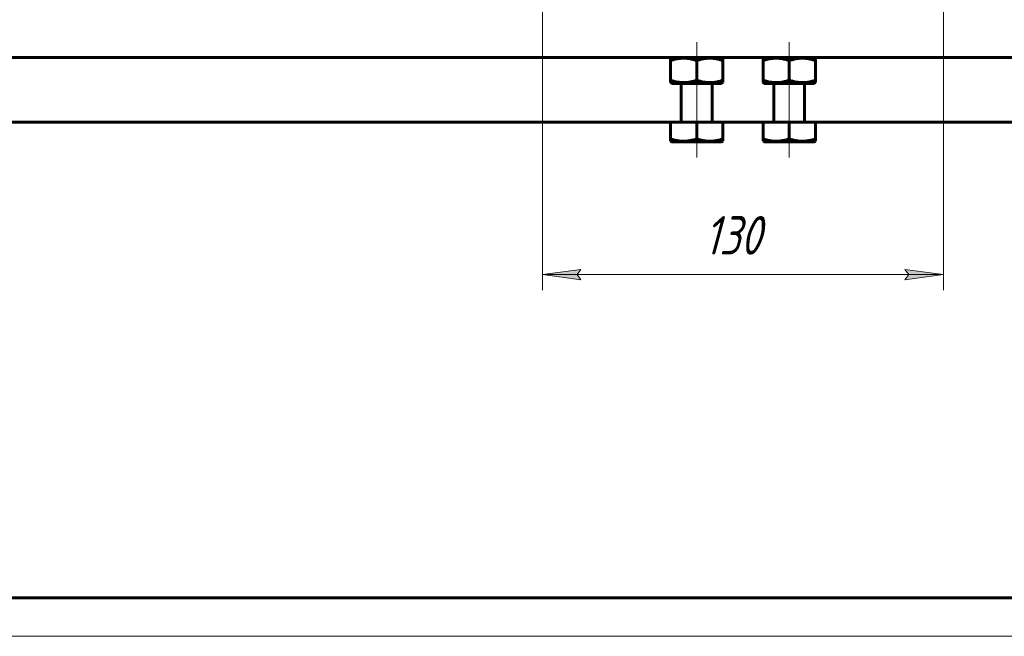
# Model space of a CAD drawing. Header units: millimetres. Extents: x 0 to 841, y 0 to 594.
# Tile 2 of 27: x 128 to 255, y 0 to 80. Entities that reach past the tile are written whole.
import ezdxf

# ---------------------------------------------------------------- set-up
doc = ezdxf.new("R2010")
doc.units = ezdxf.units.MM
for name, pattern in [('K5LT_AXLED', [12, 7.5, -1.5, 1.5, -1.5]), ('K5LT_BASIC', [0]), ('K5LT_THIN', [0])]:
    doc.linetypes.add(name, pattern=pattern)
doc.layers.add('Системный слой', color=7, linetype='Continuous')
doc.layers.add('Системный слой (1)', color=7, linetype='Continuous', true_color=0x6c6c6c)
doc.styles.add('KDIMTEXTSTYLE', font='txt', dxfattribs={"width": 0.96, "oblique": 15, "height": 5})
doc.styles.add('KTEXTSTYLE', font='txt', dxfattribs={"width": 0.96, "height": 5})
doc.dimstyles.new('KDIMSTYLE (0.40)', dxfattribs={"dimtxt": 5, "dimasz": 1, "dimexe": 2, "dimexo": 0, "dimgap": 1, "dimtad": 1, "dimlfac": 2.5, "dimtxsty": 'KDIMTEXTSTYLE', "dimsah": 1, "dimcen": 0, "dimdle": 1, "dimadec": 0, "dimazin": 0, "dimtfac": 0.667, "dimtmove": 0, "dimatfit": 3, "dimfxl": 1, "dimtvp": 1, "dimtolj": 1, "dimtzin": 0, "dimarcsym": 0})

# ---------------------------------------------------------------- blocks, each defined once
blk = doc.blocks.new('U41')
at = {"layer": 'Системный слой (1)', "color": 150, "linetype": 'K5LT_BASIC', "lineweight": 60, "true_color": 0x0080ff}
for p, q in [((224.21, 64.08), (227.44, 64.08)), ((227.44, 64.08), (230.67, 64.08))]:
    blk.add_line(p, q, dxfattribs=at)
blk = doc.blocks.new('U42')
at = {"layer": 'Системный слой (1)', "color": 150, "linetype": 'K5LT_BASIC', "lineweight": 60, "true_color": 0x0080ff}
for p, q in [((212.21, 71.68), (215.44, 71.68)), ((215.44, 71.68), (218.67, 71.68))]:
    blk.add_line(p, q, dxfattribs=at)
blk = doc.blocks.new('U43')
at = {"layer": 'Системный слой (1)', "color": 150, "linetype": 'K5LT_BASIC', "lineweight": 60, "true_color": 0x0080ff}
for p, q in [((224.21, 71.68), (227.44, 71.68)), ((227.44, 71.68), (230.67, 71.68))]:
    blk.add_line(p, q, dxfattribs=at)
blk = doc.blocks.new('U44')
at = {"layer": 'Системный слой (1)', "color": 150, "linetype": 'K5LT_BASIC', "lineweight": 60, "true_color": 0x0080ff}
for p, q in [((212.21, 64.08), (215.44, 64.08)), ((215.44, 64.08), (218.67, 64.08))]:
    blk.add_line(p, q, dxfattribs=at)
blk = doc.blocks.new('U45')
at = {"layer": 'Системный слой (1)', "color": 150, "linetype": 'K5LT_BASIC', "lineweight": 60, "true_color": 0x0080ff}
for p, q in [((212.04, 66.64), (91.88, 66.64)), ((224.04, 66.64), (218.84, 66.64)), ((351, 66.64), (230.84, 66.64))]:
    blk.add_line(p, q, dxfattribs=at)
blk = doc.blocks.new('D9')
at = {"layer": 'Системный слой (1)'}
for points in [[(200.44, 46.23), (199.94, 46.89), (200.44, 47.55), (195.44, 46.89)], [(242.44, 46.23), (247.44, 46.89), (242.44, 47.55), (242.94, 46.89)]]:
    blk.add_hatch(color=7, dxfattribs=at).paths.add_polyline_path(points)
at = {"layer": 'Системный слой (1)', "color": 7, "linetype": 'K5LT_THIN', "lineweight": 18}
for p, q in [((195.44, 119.44), (195.44, 44.89)), ((247.44, 119.44), (247.44, 44.89)), ((195.44, 46.89), (200.44, 47.55)), ((200.44, 47.55), (199.94, 46.89)), ((242.94, 46.89), (242.44, 47.55)), ((242.44, 47.55), (247.44, 46.89)), ((200.44, 46.23), (195.44, 46.89)), ((195.44, 46.89), (247.44, 46.89)), ((199.94, 46.89), (200.44, 46.23)), ((247.44, 46.89), (242.44, 46.23)), ((242.44, 46.23), (242.94, 46.89))]:
    blk.add_line(p, q, dxfattribs=at)
blk.add_wipeout([(216.43, 47.89), (216.43, 55.27), (226.05, 55.27), (226.05, 47.89)]).dxf.layer = 'Системный слой (1)'
at = {"layer": 'Системный слой (1)', "color": 7, "insert": (216.43, 54.48), "char_height": 5, "attachment_point": 1, "style": 'KTEXTSTYLE'}
blk.add_mtext('\\fArial|b0|c204|p34;\\H5.0;\\W1.000;\\Q15;\\fGOST Type AU|b0|i0|c204|p34;\\Q15;\\W0.960;130', dxfattribs=at)
blk = doc.blocks.new('KDIMARROW_01')
at = {"layer": 'Системный слой'}
blk.add_hatch(color=0, dxfattribs=at).paths.add_polyline_path([(0, 0), (-5, 0.66), (-4.5, 0), (-5, -0.66)])
at = {"layer": 'Системный слой', "color": 0, "linetype": 'K5LT_THIN', "lineweight": 18}
for p, q in [((-4.5, 0), (-5, 0.66)), ((-5, 0.66), (0, 0)), ((0, 0), (-5, -0.66)), ((-5, -0.66), (-4.5, 0))]:
    blk.add_line(p, q, dxfattribs=at)
at = {"layer": 'Системный слой (1)', "color": 0, "linetype": 'K5LT_THIN', "lineweight": 18}
blk.add_line((221.44, 125.44), (221.04, 125.44), dxfattribs=at)
blk = doc.blocks.new('U108')
at = {"color": 150, "linetype": 'K5LT_BASIC', "lineweight": 60, "true_color": 0x0080ff}
blk.add_line((836, 5), (20, 5), dxfattribs=at)
at = {"color": 7, "linetype": 'K5LT_THIN', "lineweight": 18}
blk.add_line((841, 0), (0, 0), dxfattribs=at)

msp = doc.modelspace()

# ---------------------------------------------------------------- linework, layer by layer
at = {"layer": 'Системный слой (1)', "color": 30, "linetype": 'K5LT_AXLED', "lineweight": 18, "true_color": 0xff8000}
for p, q in [((215.4397, 77.0387), (215.4397, 72.6369)), ((227.4397, 77.0387), (227.4397, 72.6369)), ((215.4397, 74.0806), (215.4397, 64.6387)), ((227.4397, 74.0806), (227.4397, 64.6387)), ((215.4397, 66.4806), (215.4397, 62.0787)), ((227.4397, 66.4806), (227.4397, 62.0787))]:
    msp.add_line(p, q, dxfattribs=at)
at = {"layer": 'Системный слой (1)', "color": 150, "linetype": 'K5LT_BASIC', "lineweight": 60, "true_color": 0x0080ff}
for p, q in [((350.9997, 75.0387), (91.8797, 75.0387)), ((212.2097, 75.0387), (212.0397, 74.9406)), ((212.0397, 74.6369), (212.0397, 74.9406)), ((212.0397, 74.6369), (212.0397, 72.0806)), ((215.4397, 74.6369), (215.4397, 72.0806)), ((218.6697, 75.0387), (218.8397, 74.9406)), ((218.8397, 74.9406), (218.8397, 74.6369)), ((218.8397, 74.6369), (218.8397, 72.0806)), ((224.2097, 75.0387), (224.0397, 74.9406)), ((224.0397, 74.6369), (224.0397, 74.9406)), ((224.0397, 74.6369), (224.0397, 72.0806)), ((227.4397, 74.6369), (227.4397, 72.0806)), ((230.6697, 75.0387), (230.8397, 74.9406)), ((230.8397, 74.9406), (230.8397, 74.6369)), ((230.8397, 74.6369), (230.8397, 72.0806)), ((212.0397, 71.7769), (212.0397, 72.0806)), ((212.0397, 71.7769), (212.2097, 71.6787)), ((213.4397, 66.7987), (213.4397, 71.6787)), ((217.4397, 66.7987), (217.4397, 71.6787)), ((218.8397, 71.7769), (218.6697, 71.6787)), ((218.8397, 72.0806), (218.8397, 71.7769)), ((224.0397, 71.7769), (224.0397, 72.0806)), ((224.0397, 71.7769), (224.2097, 71.6787)), ((225.4397, 66.7987), (225.4397, 71.6787)), ((229.4397, 66.7987), (229.4397, 71.6787)), ((230.8397, 71.7769), (230.6697, 71.6787)), ((230.8397, 72.0806), (230.8397, 71.7769)), ((212.0397, 66.6387), (212.0397, 64.4806)), ((215.4397, 66.6387), (212.0397, 66.6387)), ((218.8397, 66.6387), (215.4397, 66.6387)), ((215.4397, 66.6387), (215.4397, 64.4806)), ((218.8397, 66.6387), (218.8397, 64.4806)), ((227.4397, 66.6387), (224.0397, 66.6387)), ((224.0397, 66.6387), (224.0397, 64.4806)), ((227.4397, 66.6387), (227.4397, 64.4806)), ((230.8397, 66.6387), (227.4397, 66.6387)), ((230.8397, 66.6387), (230.8397, 64.4806)), ((212.0397, 64.1769), (212.0397, 64.4806)), ((212.0397, 64.1769), (212.2097, 64.0787)), ((218.8397, 64.1769), (218.6697, 64.0787)), ((218.8397, 64.4806), (218.8397, 64.1769)), ((224.0397, 64.1769), (224.0397, 64.4806)), ((224.0397, 64.1769), (224.2097, 64.0787)), ((230.8397, 64.1769), (230.6697, 64.0787)), ((230.8397, 64.4806), (230.8397, 64.1769))]:
    msp.add_line(p, q, dxfattribs=at)
for centre, start, end in [((213.2797, 66.7987), 270, 0), ((217.5997, 66.7987), 180, 270), ((225.2797, 66.7987), 270, 0), ((229.5997, 66.7987), 180, 270)]:
    msp.add_arc(centre, 0.16, start, end, dxfattribs=at)
for points, knots in [([(215.4397, 74.6369), (215.3076, 74.6809), (215.1141, 74.7398), (214.826, 74.8129), (214.5863, 74.8635), (214.3371, 74.9025), (214.1102, 74.9267), (213.9008, 74.9393), (213.6976, 74.9419), (213.5041, 74.9356), (213.288, 74.9196), (213.0476, 74.8896), (212.7004, 74.8269), (212.3647, 74.741), (212.1195, 74.6635), (212.0397, 74.6369)], [0, 0, 0, 0, 1.91244871, 2.78068749, 4.10062144, 5.2997801, 6.27754197, 7.2675193, 8.21485807, 9.10206657, 9.9581603, 11.22579665, 12.46383647, 14.84267045, 16, 16, 16, 16]), ([(218.8397, 74.6369), (218.7076, 74.6809), (218.5141, 74.7398), (218.226, 74.8129), (217.9863, 74.8635), (217.7371, 74.9025), (217.5102, 74.9267), (217.3008, 74.9393), (217.0976, 74.9419), (216.9041, 74.9356), (216.688, 74.9196), (216.4476, 74.8896), (216.1004, 74.8269), (215.7647, 74.741), (215.5195, 74.6635), (215.4397, 74.6369)], [0, 0, 0, 0, 1.91244871, 2.78068749, 4.10062144, 5.2997801, 6.27754197, 7.2675193, 8.21485807, 9.10206657, 9.9581603, 11.22579665, 12.46383647, 14.84267045, 16, 16, 16, 16]), ([(227.4397, 74.6369), (227.3076, 74.6809), (227.1141, 74.7398), (226.826, 74.8129), (226.5863, 74.8635), (226.3371, 74.9025), (226.1102, 74.9267), (225.9008, 74.9393), (225.6976, 74.9419), (225.5041, 74.9356), (225.288, 74.9196), (225.0476, 74.8896), (224.7004, 74.8269), (224.3647, 74.741), (224.1195, 74.6635), (224.0397, 74.6369)], [0, 0, 0, 0, 1.91244871, 2.78068749, 4.10062144, 5.2997801, 6.27754197, 7.2675193, 8.21485807, 9.10206657, 9.9581603, 11.22579665, 12.46383647, 14.84267045, 16, 16, 16, 16]), ([(230.8397, 74.6369), (230.7076, 74.6809), (230.5141, 74.7398), (230.226, 74.8129), (229.9863, 74.8635), (229.7371, 74.9025), (229.5102, 74.9267), (229.3008, 74.9393), (229.0976, 74.9419), (228.9041, 74.9356), (228.688, 74.9196), (228.4476, 74.8896), (228.1004, 74.8269), (227.7647, 74.741), (227.5195, 74.6635), (227.4397, 74.6369)], [0, 0, 0, 0, 1.91244871, 2.78068749, 4.10062144, 5.2997801, 6.27754197, 7.2675193, 8.21485807, 9.10206657, 9.9581603, 11.22579665, 12.46383647, 14.84267045, 16, 16, 16, 16]), ([(212.0397, 72.0806), (212.1718, 72.0365), (212.3652, 71.9776), (212.6533, 71.9045), (212.893, 71.854), (213.1422, 71.8149), (213.3691, 71.7907), (213.5785, 71.7782), (213.7818, 71.7756), (213.9752, 71.7818), (214.1913, 71.7979), (214.4317, 71.8279), (214.7789, 71.8906), (215.1146, 71.9765), (215.3598, 72.0539), (215.4397, 72.0806)], [0, 0, 0, 0, 1.91244871, 2.78068749, 4.10062144, 5.2997801, 6.27754197, 7.2675193, 8.21485807, 9.10206657, 9.9581603, 11.22579665, 12.46383647, 14.84267045, 16, 16, 16, 16]), ([(215.4397, 72.0806), (215.5718, 72.0365), (215.7652, 71.9776), (216.0533, 71.9045), (216.293, 71.854), (216.5422, 71.8149), (216.7691, 71.7907), (216.9785, 71.7782), (217.1818, 71.7756), (217.3752, 71.7818), (217.5913, 71.7979), (217.8317, 71.8279), (218.1789, 71.8906), (218.5146, 71.9765), (218.7598, 72.0539), (218.8397, 72.0806)], [0, 0, 0, 0, 1.91244871, 2.78068749, 4.10062144, 5.2997801, 6.27754196, 7.2675193, 8.21485807, 9.10206657, 9.9581603, 11.22579665, 12.46383647, 14.84267045, 16, 16, 16, 16]), ([(224.0397, 72.0806), (224.1718, 72.0365), (224.3652, 71.9776), (224.6533, 71.9045), (224.893, 71.854), (225.1422, 71.8149), (225.3691, 71.7907), (225.5785, 71.7782), (225.7818, 71.7756), (225.9752, 71.7818), (226.1913, 71.7979), (226.4317, 71.8279), (226.7789, 71.8906), (227.1146, 71.9765), (227.3598, 72.0539), (227.4397, 72.0806)], [0, 0, 0, 0, 1.91244871, 2.78068749, 4.10062144, 5.2997801, 6.27754197, 7.2675193, 8.21485807, 9.10206657, 9.9581603, 11.22579665, 12.46383647, 14.84267045, 16, 16, 16, 16]), ([(227.4397, 72.0806), (227.5718, 72.0365), (227.7652, 71.9776), (228.0533, 71.9045), (228.293, 71.854), (228.5422, 71.8149), (228.7691, 71.7907), (228.9785, 71.7782), (229.1818, 71.7756), (229.3752, 71.7818), (229.5913, 71.7979), (229.8317, 71.8279), (230.1789, 71.8906), (230.5146, 71.9765), (230.7598, 72.0539), (230.8397, 72.0806)], [0, 0, 0, 0, 1.91244871, 2.78068749, 4.10062144, 5.2997801, 6.27754196, 7.2675193, 8.21485807, 9.10206657, 9.9581603, 11.22579665, 12.46383647, 14.84267045, 16, 16, 16, 16]), ([(212.0397, 64.4806), (212.1718, 64.4365), (212.3652, 64.3776), (212.6533, 64.3045), (212.893, 64.254), (213.1422, 64.2149), (213.3691, 64.1907), (213.5785, 64.1782), (213.7818, 64.1756), (213.9752, 64.1818), (214.1913, 64.1979), (214.4317, 64.2279), (214.7789, 64.2906), (215.1146, 64.3765), (215.3598, 64.4539), (215.4397, 64.4806)], [0, 0, 0, 0, 1.91244871, 2.78068749, 4.10062144, 5.2997801, 6.27754197, 7.2675193, 8.21485807, 9.10206657, 9.9581603, 11.22579665, 12.46383647, 14.84267045, 16, 16, 16, 16]), ([(215.4397, 64.4806), (215.5718, 64.4365), (215.7652, 64.3776), (216.0533, 64.3045), (216.293, 64.254), (216.5422, 64.2149), (216.7691, 64.1907), (216.9785, 64.1782), (217.1818, 64.1756), (217.3752, 64.1818), (217.5913, 64.1979), (217.8317, 64.2279), (218.1789, 64.2906), (218.5146, 64.3765), (218.7598, 64.4539), (218.8397, 64.4806)], [0, 0, 0, 0, 1.91244871, 2.78068749, 4.10062144, 5.2997801, 6.27754197, 7.2675193, 8.21485807, 9.10206657, 9.9581603, 11.22579665, 12.46383647, 14.84267045, 16, 16, 16, 16]), ([(224.0397, 64.4806), (224.1718, 64.4365), (224.3652, 64.3776), (224.6533, 64.3045), (224.893, 64.254), (225.1422, 64.2149), (225.3691, 64.1907), (225.5785, 64.1782), (225.7818, 64.1756), (225.9752, 64.1818), (226.1913, 64.1979), (226.4317, 64.2279), (226.7789, 64.2906), (227.1146, 64.3765), (227.3598, 64.4539), (227.4397, 64.4806)], [0, 0, 0, 0, 1.91244871, 2.78068749, 4.10062144, 5.2997801, 6.27754197, 7.2675193, 8.21485807, 9.10206657, 9.9581603, 11.22579665, 12.46383647, 14.84267045, 16, 16, 16, 16]), ([(227.4397, 64.4806), (227.5718, 64.4365), (227.7652, 64.3776), (228.0533, 64.3045), (228.293, 64.254), (228.5422, 64.2149), (228.7691, 64.1907), (228.9785, 64.1782), (229.1818, 64.1756), (229.3752, 64.1818), (229.5913, 64.1979), (229.8317, 64.2279), (230.1789, 64.2906), (230.5146, 64.3765), (230.7598, 64.4539), (230.8397, 64.4806)], [0, 0, 0, 0, 1.91244871, 2.78068749, 4.10062144, 5.2997801, 6.27754197, 7.2675193, 8.21485807, 9.10206657, 9.9581603, 11.22579665, 12.46383647, 14.84267045, 16, 16, 16, 16])]:
    msp.add_open_spline(points, degree=3, knots=knots, dxfattribs=at)

# ---------------------------------------------------------------- block references
at = {"layer": 'Системный слой (1)'}
for name in ['U42', 'U43', 'U45', 'U44', 'U41']:
    msp.add_blockref(name, (0, 0), dxfattribs=at)

# ---------------------------------------------------------------- next in the draw order: dimensions: what is measured, and where the dimension line sits
at = {"layer": 'Системный слой (1)', "color": 7}
dim = msp.add_linear_dim(base=(195.4397, 46.89), p1=(247.4397, 119.4387), p2=(195.4397, 119.4387), dimstyle='KDIMSTYLE (0.40)', override={"dimexo": 0, "dimpost": '\\fGOST Type AU|b0|c204|p34;\\H5.0;\\W0.960;\\Q15;<>', "dimblk1": 'KDIMARROW_01', "dimblk2": 'KDIMARROW_01', "dimse1": 0, "dimse2": 0, "dimclrt": 7, "dimtol": 1, "dimtp": 0, "dimtm": 0, "dimtdec": 5, "dimtolj": 1}, dxfattribs=at)
dim.commit()
dim.dimension.update_dxf_attribs({"geometry": 'D9', "text_midpoint": (221.4397, 46.89), "dimtype": 160})

# ---------------------------------------------------------------- next in the draw order: block references
msp.add_blockref('U108', (0, 0))

doc.saveas('drawing.dxf')
